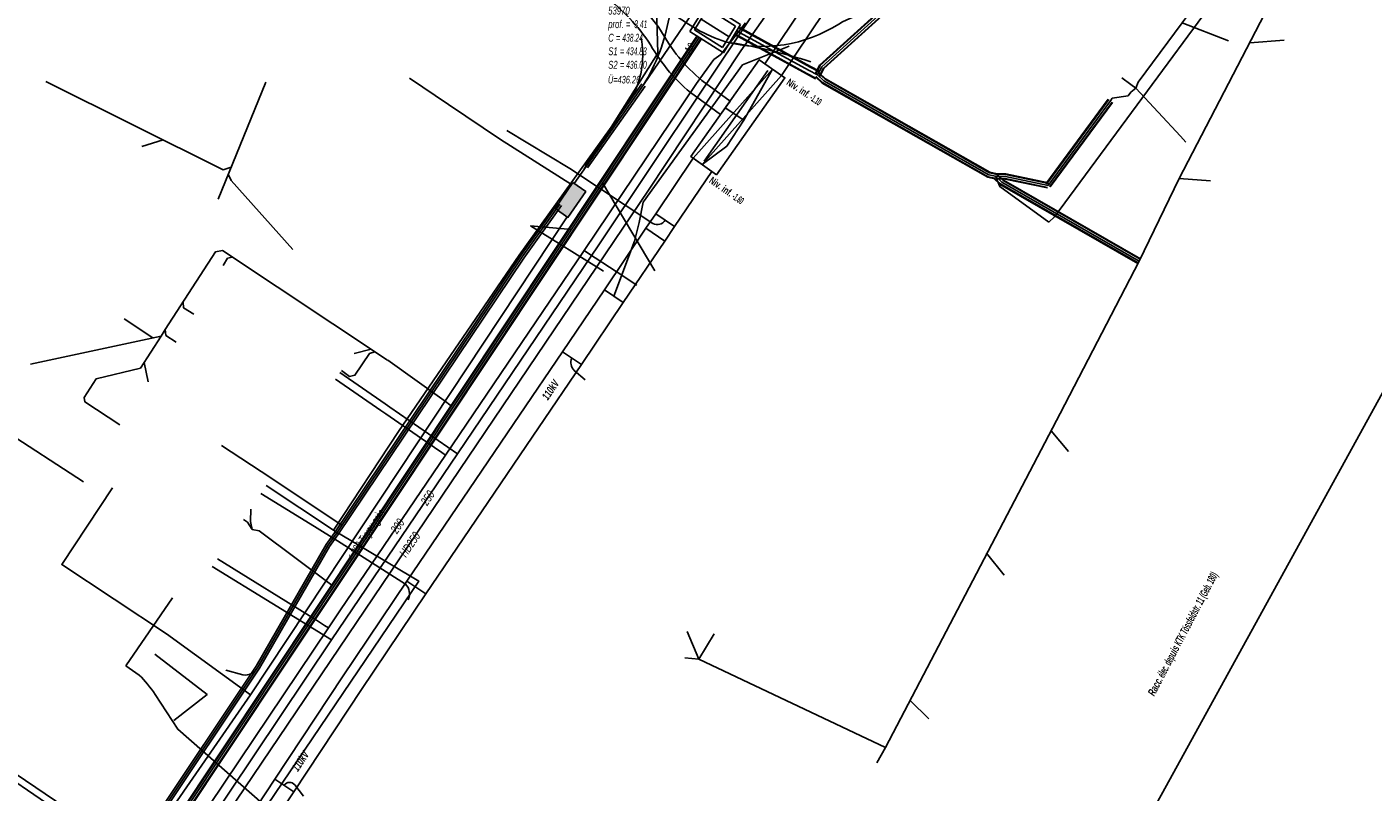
# Model space of a CAD drawing. Header units: metres. Extents: x 2695563 to 2696938, y 1260544 to 1262032.
# Tile 105 of 256: x 2696248 to 2696334, y 1261104 to 1261152. Entities that reach past the tile are written whole.
import ezdxf

# ---------------------------------------------------------------- set-up
doc = ezdxf.new("R2010")
doc.units = ezdxf.units.M
doc.header["$LTSCALE"] = 100
doc.linetypes.add('AUSGEZOGEN', pattern=[0])
doc.linetypes.add('STRICHLINIE2_S3', pattern=[0.25, 0.15, -0.1])
for name, color, linetype in [('Eau portable_Cadastre des conduites_Conduite', 171, 'AUSGEZOGEN'), ('Eau potable_Cadastre des conduites_Conduite_Texte', 171, 'AUSGEZOGEN'), ('EU_Cadastre des conduites', 24, 'AUSGEZOGEN'), ('EU_Cadastre des conduites – Texte', 7, 'AUSGEZOGEN'), ('EU_Cadastre des conduites_Regard normalisé – Texte', 24, 'AUSGEZOGEN'), ('EU_Cadastre des conduites_Regard – Ligne de détail', 24, 'AUSGEZOGEN'), ('EU_Cadastre des conduites_Regard – Polygone de détail', 24, 'AUSGEZOGEN'), ('EU_Cadastre des conduites_Texte entrée-sortie', 24, 'AUSGEZOGEN'), ('Gaz_Cadastre des conduites_Conduite', 32, 'AUSGEZOGEN'), ('Gaz_Cadastre des conduites_Conduite_Texte', 32, 'AUSGEZOGEN'), ('Réseau électrique_Cadastre des conduite_Bord du tracé', 1, 'AUSGEZOGEN'), ('Réseau électrique_Cadastre des conduite_Texte libre_Texte', 1, 'AUSGEZOGEN'), ('Réseau électrique_Cadastre des conduite_Tronçon de tracé', 1, 'AUSGEZOGEN'), ('Réseau électrique_Cadastre des conduite_Tronçon de tracé_Texte', 1, 'AUSGEZOGEN'), ('Réseau électrique_Cadastre des conduites_Ouvrage_Surface-Ligne-Point', 1, 'AUSGEZOGEN'), ('Réseau électrique_Point altimétrique_Texte', 7, 'AUSGEZOGEN'), ('Swisscom_Cadastre des conduites_Périmètre de projet_Actif', 7, 'AUSGEZOGEN'), ('TV_Cadastre des conduites_CONDUITE', 92, 'AUSGEZOGEN'), ('Télécommunications_SW_Cadastre des conduites_Bord du tracé', 94, 'AUSGEZOGEN'), ('Télécommunications_SW_Cadastre des conduites_Ouvrage', 94, 'AUSGEZOGEN')]:
    doc.layers.add(name, color=color, linetype=linetype)
doc.styles.add('ARIAL', font='arial.ttf')
doc.styles.add('ARIALNARROW', font='ARIALN.TTF')
pattern_1 = [(0, (2708005, 1273150), (6075, 6075), [6075, -6075]), (90, (2708005, 1273150), (-6075, 6075), [6075, -6075])]

# ---------------------------------------------------------------- blocks, each defined once
blk = doc.blocks.new('COMPLEXOBJECT_1638')
at = {"layer": 'Réseau électrique_Cadastre des conduite_Bord du tracé', "color": 1, "linetype": 'AUSGEZOGEN', "transparency": 33554687}
for points in [[(6284.21, 11155.411), (6274.369, 11162.933), (6267.059, 11168.237), (6266.266, 11168.812), (6264.962, 11169.745), (6264.351, 11168.892)], [(6264.351, 11168.892), (6265.652, 11167.96), (6266.412, 11167.409), (6273.742, 11162.091), (6283.513, 11154.622)], [(6289.163, 11148.319), (6291.07, 11146.929), (6291.689, 11147.777), (6289.891, 11149.088)]]:
    blk.add_lwpolyline(points, dxfattribs=at)
for centre, radius, start, end in [((6275.705, 11143.994), 14.236, 35.7164, 53.31629), ((6275.273, 11143.549), 13.802, 35.69782, 53.34536), ((6297.109, 11157.663), 11.209, 208.55814, 229.91196), ((6296.537, 11157.075), 11.448, 208.55688, 229.89831)]:
    blk.add_arc(centre, radius, start, end, dxfattribs=at)
blk = doc.blocks.new('COMPLEXOBJECT_1956')
at = {"layer": 'Réseau électrique_Cadastre des conduite_Tronçon de tracé', "color": 1, "linetype": 'AUSGEZOGEN', "transparency": 33554687}
blk.add_line((6282.4, 11143.458), (6285.556, 11148.214), dxfattribs=at)
blk.add_arc((6280.339, 11150.718), 5.787, 334.36161, 10.91848, dxfattribs=at)
blk = doc.blocks.new('COMPLEXOBJECT_2550')
at = {"layer": 'Réseau électrique_Cadastre des conduite_Tronçon de tracé', "color": 1, "linetype": 'AUSGEZOGEN', "transparency": 33554687}
blk.add_lwpolyline([(6261.95, 11103.036), (6256.532, 11107.781), (6255.089, 11109.999)], dxfattribs=at)
for centre, radius, start, end in [((6248.707, 11105.78), 7.651, 33.46916, 45.47251), ((6261.56, 11102.565), 0.611, 351.30797, 50.31628)]:
    blk.add_arc(centre, radius, start, end, dxfattribs=at)
blk = doc.blocks.new('COMPLEXOBJECT_2551')
at = {"layer": 'Réseau électrique_Cadastre des conduite_Tronçon de tracé', "color": 1, "linetype": 'AUSGEZOGEN', "transparency": 33554687}
blk.add_line((6271.035, 11117.022), (6266.69, 11119.776), dxfattribs=at)
blk.add_arc((6270.371, 11116.4), 0.91, 336.26226, 43.13179, dxfattribs=at)
blk = doc.blocks.new('COMPLEXOBJECT_2552')
at = {"layer": 'Réseau électrique_Cadastre des conduite_Tronçon de tracé', "color": 1, "linetype": 'AUSGEZOGEN', "transparency": 33554687}
blk.add_line((6282.462, 11130.025), (6281.766, 11130.636), dxfattribs=at)
blk.add_arc((6282.2105, 11131.1225), 0.659, 153.843225, 227.583021, dxfattribs=at)
blk = doc.blocks.new('COMPLEXOBJECT_2767')
at = {"layer": 'Télécommunications_SW_Cadastre des conduites_Bord du tracé', "color": 94, "linetype": 'AUSGEZOGEN', "transparency": 33554687}
blk.add_lwpolyline([(6291.944, 11157.307), (6291.94, 11157.303), (6286.181, 11148.814)], dxfattribs=at)
blk.add_arc((6275.389, 11155.366), 12.626, 328.73685, 349.62664, dxfattribs=at)
blk = doc.blocks.new('COMPLEXOBJECT_2786')
at = {"layer": 'Télécommunications_SW_Cadastre des conduites_Bord du tracé', "color": 94, "linetype": 'AUSGEZOGEN', "transparency": 33554687}
for centre, radius, start, end in [((6301.53, 11147.875), 5.628, 78.75671, 121.19897), ((6293.694, 11160.459), 9.197, 255.53079, 302.3419)]:
    blk.add_arc(centre, radius, start, end, dxfattribs=at)
blk = doc.blocks.new('COMPLEXOBJECT_2787')
at = {"layer": 'Télécommunications_SW_Cadastre des conduites_Bord du tracé', "color": 94, "linetype": 'AUSGEZOGEN', "transparency": 33554687}
blk.add_lwpolyline([(6264.884, 11168.462), (6267.722, 11167.239), (6282.381, 11155.882), (6287.916, 11153.484)], dxfattribs=at)
blk.add_arc((6294.92, 11162.011), 11.035, 230.60002, 251.37468, dxfattribs=at)
blk = doc.blocks.new('COMPLEXOBJECT_2801')
at = {"layer": 'Télécommunications_SW_Cadastre des conduites_Bord du tracé', "color": 94, "linetype": 'AUSGEZOGEN', "transparency": 33554687}
blk.add_line((6260.672, 11111.249), (6259.591, 11111.549), dxfattribs=at)
for centre, radius, start, end in [((6260.825, 11112.13), 0.893, 295.97202, 333.31976), ((6260.824, 11112.127), 0.891, 260.20225, 296.11693)]:
    blk.add_arc(centre, radius, start, end, dxfattribs=at)

msp = doc.modelspace()

# ---------------------------------------------------------------- hatches: boundary and pattern name
at = {"layer": 'Réseau électrique_Cadastre des conduite_Bord du tracé', "lineweight": 18, "transparency": 33554687}
h = msp.add_hatch(dxfattribs=at)
h.set_pattern_fill('MUSTER', color=1, scale=6075, style=0, pattern_type=2)
h.set_pattern_definition(pattern_1)
h.paths.add_polyline_path([(2696294.878, 1261149.969), (2696295.936, 1261149.223), (2696301.355, 1261157.326), (2696313.199, 1261173.434), (2696335.16, 1261203.049), (2696352.396, 1261226.486), (2696414.375, 1261310.617), (2696416.694, 1261314.071), (2696422.608, 1261322.124), (2696425.685, 1261326.06), (2696428.764, 1261330), (2696434.868, 1261337.915), (2696433.878, 1261338.679), (2696427.778, 1261330.768), (2696421.496, 1261322.975), (2696415.566, 1261314.9), (2696413.199, 1261311.465), (2696351.348, 1261227.256), (2696334.132, 1261203.845), (2696312.153, 1261174.206), (2696300.298, 1261158.082)], flags=0)
h = msp.add_hatch(dxfattribs=at)
h.set_pattern_fill('MUSTER', color=1, scale=6075, style=0, pattern_type=2)
h.set_pattern_definition(pattern_1)
h.paths.add_polyline_path([(2696265.321, 1261168.702), (2696266.622, 1261167.77), (2696267.382, 1261167.219), (2696274.712, 1261161.901), (2696284.483, 1261154.432), (2696284.593, 1261154.35), (2696284.701, 1261154.266), (2696284.809, 1261154.182), (2696284.916, 1261154.096), (2696285.023, 1261154.009), (2696285.128, 1261153.921), (2696285.233, 1261153.833), (2696285.336, 1261153.743), (2696285.439, 1261153.652), (2696285.541, 1261153.56), (2696285.642, 1261153.467), (2696285.742, 1261153.373), (2696285.841, 1261153.278), (2696285.939, 1261153.183), (2696286.036, 1261153.086), (2696286.132, 1261152.988), (2696286.227, 1261152.889), (2696286.321, 1261152.79), (2696286.414, 1261152.689), (2696286.507, 1261152.588), (2696286.598, 1261152.485), (2696286.688, 1261152.382), (2696286.777, 1261152.278), (2696286.865, 1261152.172), (2696286.952, 1261152.066), (2696287.038, 1261151.96), (2696287.123, 1261151.852), (2696287.207, 1261151.743), (2696287.29, 1261151.634), (2696287.371, 1261151.524), (2696287.452, 1261151.413), (2696287.518, 1261151.293), (2696287.586, 1261151.173), (2696287.656, 1261151.054), (2696287.727, 1261150.936), (2696287.799, 1261150.819), (2696287.872, 1261150.703), (2696287.947, 1261150.588), (2696288.024, 1261150.473), (2696288.101, 1261150.36), (2696288.18, 1261150.247), (2696288.261, 1261150.136), (2696288.343, 1261150.025), (2696288.426, 1261149.915), (2696288.51, 1261149.807), (2696288.596, 1261149.699), (2696288.683, 1261149.593), (2696288.771, 1261149.487), (2696288.861, 1261149.383), (2696288.951, 1261149.279), (2696289.043, 1261149.177), (2696289.137, 1261149.076), (2696289.231, 1261148.976), (2696289.327, 1261148.877), (2696289.423, 1261148.779), (2696289.521, 1261148.683), (2696289.621, 1261148.588), (2696289.721, 1261148.493), (2696289.822, 1261148.4), (2696289.925, 1261148.309), (2696290.028, 1261148.218), (2696290.133, 1261148.129), (2696292.04, 1261146.739), (2696292.659, 1261147.587), (2696290.861, 1261148.898), (2696290.758, 1261148.985), (2696290.657, 1261149.074), (2696290.556, 1261149.164), (2696290.457, 1261149.255), (2696290.359, 1261149.347), (2696290.262, 1261149.441), (2696290.166, 1261149.535), (2696290.071, 1261149.631), (2696289.977, 1261149.728), (2696289.885, 1261149.826), (2696289.793, 1261149.925), (2696289.703, 1261150.025), (2696289.614, 1261150.126), (2696289.526, 1261150.228), (2696289.44, 1261150.332), (2696289.355, 1261150.436), (2696289.271, 1261150.541), (2696289.188, 1261150.648), (2696289.107, 1261150.755), (2696289.027, 1261150.864), (2696288.948, 1261150.973), (2696288.87, 1261151.083), (2696288.794, 1261151.194), (2696288.719, 1261151.306), (2696288.646, 1261151.419), (2696288.574, 1261151.533), (2696288.503, 1261151.648), (2696288.434, 1261151.763), (2696288.366, 1261151.88), (2696288.299, 1261151.997), (2696288.234, 1261152.115), (2696288.151, 1261152.229), (2696288.067, 1261152.342), (2696287.982, 1261152.455), (2696287.896, 1261152.566), (2696287.808, 1261152.677), (2696287.72, 1261152.787), (2696287.63, 1261152.896), (2696287.54, 1261153.004), (2696287.448, 1261153.111), (2696287.355, 1261153.218), (2696287.261, 1261153.323), (2696287.166, 1261153.428), (2696287.071, 1261153.531), (2696286.974, 1261153.634), (2696286.876, 1261153.735), (2696286.777, 1261153.836), (2696286.677, 1261153.935), (2696286.576, 1261154.034), (2696286.474, 1261154.131), (2696286.371, 1261154.228), (2696286.268, 1261154.324), (2696286.163, 1261154.418), (2696286.057, 1261154.512), (2696285.951, 1261154.604), (2696285.843, 1261154.695), (2696285.735, 1261154.786), (2696285.626, 1261154.875), (2696285.516, 1261154.963), (2696285.405, 1261155.05), (2696285.293, 1261155.136), (2696285.18, 1261155.221), (2696275.339, 1261162.743), (2696268.029, 1261168.047), (2696267.236, 1261168.622), (2696265.932, 1261169.555)], flags=0)
h = msp.add_hatch(dxfattribs=at)
h.set_pattern_fill('MUSTER', color=1, scale=6075, style=0, pattern_type=2)
h.set_pattern_definition(pattern_1)
h.paths.add_polyline_path([(2696290.884, 1261143.545), (2696295.936, 1261149.223), (2696295.363, 1261149.624), (2696290.311, 1261143.951)], flags=0)
h = msp.add_hatch(dxfattribs=at)
h.set_pattern_fill('MUSTER', color=1, scale=6075, style=0, pattern_type=2)
h.set_pattern_definition(pattern_1)
h.paths.add_polyline_path([(2696289.127, 1261139.604), (2696291.496, 1261143.115), (2696290.311, 1261143.951), (2696287.925, 1261140.415)], flags=0)
h = msp.add_hatch(dxfattribs=at)
h.set_pattern_fill('MUSTER', color=1, scale=6075, style=0, pattern_type=2)
h.set_pattern_definition(pattern_1)
h.paths.add_polyline_path([(2696288.495, 1261138.678), (2696289.125, 1261139.601), (2696287.927, 1261140.418), (2696287.297, 1261139.495)], flags=0)
h = msp.add_hatch(dxfattribs=at)
h.set_pattern_fill('MUSTER', color=1, scale=6075, style=0, pattern_type=2)
h.set_pattern_definition(pattern_1)
h.paths.add_polyline_path([(2696285.859, 1261134.76), (2696288.495, 1261138.678), (2696287.297, 1261139.495), (2696284.657, 1261135.57)], flags=0)
h = msp.add_hatch(dxfattribs=at)
h.set_pattern_fill('MUSTER', color=1, scale=6075, style=0, pattern_type=2)
h.set_pattern_definition(pattern_1)
h.paths.add_polyline_path([(2696283.189, 1261130.817), (2696285.858, 1261134.759), (2696284.658, 1261135.571), (2696281.989, 1261131.63)], flags=0)
h = msp.add_hatch(dxfattribs=at)
h.set_pattern_fill('MUSTER', color=1, scale=6075, style=0, pattern_type=2)
h.set_pattern_definition(pattern_1)
h.paths.add_polyline_path([(2696273.293, 1261116.208), (2696280.46, 1261126.787), (2696283.189, 1261130.817), (2696281.989, 1261131.63), (2696279.26, 1261127.599), (2696272.091, 1261117.018)], flags=0)
h = msp.add_hatch(dxfattribs=at)
h.set_pattern_fill('MUSTER', color=1, scale=6075, style=0, pattern_type=2)
h.set_pattern_definition(pattern_1)
h.paths.add_polyline_path([(2696272.091, 1261117.018), (2696267.996, 1261110.939), (2696263.678, 1261104.418), (2696264.887, 1261103.617), (2696269.202, 1261110.133), (2696273.293, 1261116.208)], flags=0)
h = msp.add_hatch(dxfattribs=at)
h.set_pattern_fill('MUSTER', color=1, scale=6075, style=0, pattern_type=2)
h.set_pattern_definition(pattern_1)
h.paths.add_polyline_path([(2696263.739, 1261101.883), (2696264.887, 1261103.617), (2696263.678, 1261104.418), (2696262.53, 1261102.683)], flags=0)
at = {"layer": 'Réseau électrique_Cadastre des conduites_Ouvrage_Surface-Ligne-Point', "lineweight": 18, "transparency": 33554687}
h = msp.add_hatch(dxfattribs=at)
h.set_pattern_fill('MUSTER', color=1, scale=4050, style=0, pattern_type=2)
h.set_pattern_definition([(0, (2703955, 1269100), (4050, 4050), [4050, -4050]), (90, (2703955, 1269100), (-4050, 4050), [4050, -4050])])
h.paths.add_polyline_path([(2696291.795, 1261142.905), (2696296.145, 1261149.076), (2696294.51, 1261150.228), (2696290.16, 1261144.057)], flags=0)
at = {"layer": 'Swisscom_Cadastre des conduites_Périmètre de projet_Actif', "transparency": 33554687}
h = msp.add_hatch(dxfattribs=at)
h.set_pattern_fill('MUSTER', color=94, scale=7500, style=0, pattern_type=2)
h.set_pattern_definition([(0, (2710855, 1276000), (7500, 7500), [7500, -7500]), (90, (2710855, 1276000), (-7500, 7500), [7500, -7500])])
h.paths.add_polyline_path([(2696282.651, 1261142.4), (2696281.514, 1261140.756), (2696282.336, 1261140.187), (2696283.474, 1261141.832)], flags=0)
at = {"layer": 'Télécommunications_SW_Cadastre des conduites_Ouvrage', "transparency": 33554687}
msp.add_hatch(color=7, dxfattribs=at).paths.add_polyline_path([(2696282.651, 1261142.4), (2696281.514, 1261140.756), (2696282.336, 1261140.187), (2696283.474, 1261141.832)])

# ---------------------------------------------------------------- linework, layer by layer
at = {"layer": 'Eau portable_Cadastre des conduites_Conduite', "color": 7, "linetype": 'AUSGEZOGEN', "transparency": 33554687}
for points in [[(2696290.511, 1261148.704), (2696291.007, 1261149.382), (2696291.631, 1261150.236), (2696292.062, 1261150.557), (2696293.642, 1261152.569)], [(2696258.587, 1261101.392), (2696259.024, 1261102.043), (2696259.495, 1261102.745), (2696267.09, 1261114.06), (2696267.867, 1261115.205), (2696274.54, 1261125.04), (2696283.36, 1261138.07), (2696290.511, 1261148.704)], [(2696283.36, 1261138.07), (2696283.585, 1261137.923), (2696285.471, 1261136.69), (2696286.726, 1261135.869)], [(2696270.742, 1261127.669), (2696270.431, 1261127.884), (2696267.536, 1261129.889)], [(2696274.54, 1261125.04), (2696274.3, 1261125.206), (2696273.836, 1261125.528), (2696270.742, 1261127.669)], [(2696267.09, 1261114.06), (2696266.85, 1261114.209), (2696266.331, 1261114.531), (2696260.02, 1261118.45)]]:
    msp.add_lwpolyline(points, dxfattribs=at)
at = {"layer": 'EU_Cadastre des conduites', "color": 24, "linetype": 'AUSGEZOGEN', "transparency": 33554687}
for p, q in [((2696330.853, 1261161.219), (2696321.246, 1261142.658)), ((2696324.389, 1261151.42), (2696321.426, 1261152.583)), ((2696327.919, 1261151.466), (2696325.73, 1261151.309)), ((2696260.065, 1261141.345), (2696263.116, 1261148.791)), ((2696255.204, 1261144.705), (2696256.576, 1261145.126)), ((2696287.871, 1261136.792), (2696284.533, 1261142.386)), ((2696321.246, 1261142.658), (2696318.702, 1261137.406)), ((2696323.235, 1261142.518), (2696321.246, 1261142.658)), ((2696279.95, 1261139.645), (2696282.555, 1261139.412)), ((2696284.602, 1261136.767), (2696279.95, 1261139.645)), ((2696318.702, 1261137.406), (2696313.669, 1261127.693)), ((2696254.082, 1261133.733), (2696255.917, 1261132.519)), ((2696268.727, 1261131.524), (2696269.802, 1261131.785)), ((2696255.618, 1261129.711), (2696255.364, 1261130.953)), ((2696270.862, 1261131.087), (2696274.448, 1261128.516)), ((2696274.448, 1261128.516), (2696274.907, 1261128.186)), ((2696313.669, 1261127.693), (2696302.54, 1261106.43)), ((2696314.194, 1261125.274), (2696313.102, 1261126.596)), ((2696310.097, 1261117.394), (2696308.984, 1261118.811)), ((2696289.918, 1261113.821), (2696290.664, 1261112.047)), ((2696291.638, 1261113.678), (2696290.664, 1261112.047)), ((2696289.78, 1261112.134), (2696290.664, 1261112.047)), ((2696290.664, 1261112.047), (2696302.54, 1261106.43)), ((2696305.302, 1261108.257), (2696304.129, 1261109.426)), ((2696301.997, 1261105.457), (2696302.54, 1261106.43))]:
    msp.add_line(p, q, dxfattribs=at)
at = {"layer": 'EU_Cadastre des conduites', "linetype": 'AUSGEZOGEN', "transparency": 33554687}
for p, q in [((2696304.254, 1261155.218), (2696298.352, 1261149.881)), ((2696304.268, 1261155.204), (2696298.368, 1261149.869)), ((2696304.283, 1261155.191), (2696298.384, 1261149.857)), ((2696304.477, 1261155.015), (2696298.594, 1261149.695)), ((2696304.492, 1261155.002), (2696298.61, 1261149.683)), ((2696304.506, 1261154.988), (2696298.626, 1261149.671)), ((2696290.549, 1261151.735), (2696253.337, 1261095.796)), ((2696290.565, 1261151.724), (2696253.353, 1261095.785)), ((2696290.582, 1261151.713), (2696253.37, 1261095.774)), ((2696297.52, 1261149.319), (2696292.938, 1261151.836)), ((2696297.529, 1261149.337), (2696292.948, 1261151.854)), ((2696297.539, 1261149.354), (2696292.957, 1261151.871)), ((2696297.755, 1261149.76), (2696293.179, 1261152.275)), ((2696297.765, 1261149.777), (2696293.188, 1261152.292)), ((2696297.774, 1261149.795), (2696293.198, 1261152.31)), ((2696290.798, 1261151.569), (2696253.586, 1261095.63)), ((2696290.815, 1261151.558), (2696253.603, 1261095.619)), ((2696290.831, 1261151.547), (2696253.619, 1261095.608)), ((2696298.097, 1261149.018), (2696297.52, 1261149.319)), ((2696298.107, 1261149.036), (2696297.529, 1261149.337)), ((2696298.116, 1261149.054), (2696297.539, 1261149.354)), ((2696298.328, 1261149.462), (2696297.755, 1261149.76)), ((2696298.337, 1261149.48), (2696297.765, 1261149.777)), ((2696298.347, 1261149.498), (2696297.774, 1261149.795)), ((2696298.352, 1261149.881), (2696298.071, 1261149.336)), ((2696298.368, 1261149.869), (2696298.089, 1261149.327)), ((2696298.519, 1261148.736), (2696298.104, 1261149.136)), ((2696298.384, 1261149.857), (2696298.106, 1261149.318)), ((2696298.53, 1261148.752), (2696298.118, 1261149.15)), ((2696298.542, 1261148.768), (2696298.132, 1261149.164)), ((2696298.7, 1261148.978), (2696298.312, 1261149.352)), ((2696298.712, 1261148.994), (2696298.326, 1261149.366)), ((2696298.594, 1261149.695), (2696298.338, 1261149.198)), ((2696298.723, 1261149.01), (2696298.34, 1261149.38)), ((2696298.61, 1261149.683), (2696298.355, 1261149.189)), ((2696298.626, 1261149.671), (2696298.373, 1261149.18)), ((2696309.07, 1261142.741), (2696298.519, 1261148.736)), ((2696309.077, 1261142.759), (2696298.53, 1261148.752)), ((2696309.085, 1261142.778), (2696298.542, 1261148.768)), ((2696309.179, 1261143.024), (2696298.7, 1261148.978)), ((2696309.187, 1261143.043), (2696298.712, 1261148.994)), ((2696309.194, 1261143.061), (2696298.723, 1261149.01)), ((2696316.729, 1261147.71), (2696312.76, 1261142.327)), ((2696316.745, 1261147.698), (2696312.776, 1261142.315)), ((2696316.761, 1261147.686), (2696312.792, 1261142.303)), ((2696316.971, 1261147.532), (2696313.002, 1261142.149)), ((2696316.987, 1261147.52), (2696313.018, 1261142.137)), ((2696317.003, 1261147.508), (2696313.034, 1261142.125)), ((2696309.507, 1261142.643), (2696309.07, 1261142.741)), ((2696309.511, 1261142.663), (2696309.077, 1261142.759)), ((2696309.516, 1261142.682), (2696309.085, 1261142.778)), ((2696309.572, 1261142.936), (2696309.179, 1261143.024)), ((2696309.577, 1261142.955), (2696309.187, 1261143.043)), ((2696309.581, 1261142.975), (2696309.194, 1261143.061)), ((2696309.848, 1261142.285), (2696309.427, 1261142.686)), ((2696309.86, 1261142.301), (2696309.441, 1261142.7)), ((2696309.872, 1261142.317), (2696309.454, 1261142.715)), ((2696310.164, 1261142.666), (2696309.541, 1261142.679)), ((2696310.162, 1261142.647), (2696309.541, 1261142.659)), ((2696310.159, 1261142.627), (2696309.541, 1261142.639)), ((2696310.198, 1261142.966), (2696309.547, 1261142.979)), ((2696310.196, 1261142.946), (2696309.547, 1261142.959)), ((2696310.194, 1261142.926), (2696309.547, 1261142.939)), ((2696310.028, 1261142.527), (2696309.634, 1261142.903)), ((2696310.04, 1261142.543), (2696309.647, 1261142.918)), ((2696310.052, 1261142.559), (2696309.661, 1261142.932)), ((2696318.618, 1261137.259), (2696309.848, 1261142.285)), ((2696318.627, 1261137.276), (2696309.86, 1261142.301)), ((2696318.637, 1261137.293), (2696309.872, 1261142.317)), ((2696318.767, 1261137.519), (2696310.028, 1261142.527)), ((2696318.777, 1261137.536), (2696310.04, 1261142.543)), ((2696318.786, 1261137.553), (2696310.052, 1261142.559)), ((2696312.862, 1261142.06), (2696310.159, 1261142.627)), ((2696312.866, 1261142.079), (2696310.162, 1261142.647)), ((2696312.87, 1261142.099), (2696310.164, 1261142.666)), ((2696312.924, 1261142.353), (2696310.194, 1261142.926)), ((2696312.928, 1261142.373), (2696310.196, 1261142.946)), ((2696312.932, 1261142.392), (2696310.198, 1261142.966))]:
    msp.add_line(p, q, dxfattribs=at)
at = {"layer": 'EU_Cadastre des conduites', "color": 255, "transparency": 33554687}
for p, q in [((2696304.38, 1261155.103), (2696298.489, 1261149.776)), ((2696297.647, 1261149.557), (2696293.068, 1261152.073)), ((2696290.69, 1261151.641), (2696253.478, 1261095.702)), ((2696298.222, 1261149.258), (2696297.647, 1261149.557)), ((2696298.489, 1261149.776), (2696298.222, 1261149.258)), ((2696298.621, 1261148.873), (2696298.222, 1261149.258)), ((2696309.132, 1261142.901), (2696298.621, 1261148.873)), ((2696316.866, 1261147.609), (2696312.897, 1261142.226)), ((2696309.544, 1261142.809), (2696309.132, 1261142.901)), ((2696309.95, 1261142.422), (2696309.544, 1261142.809)), ((2696310.179, 1261142.796), (2696309.544, 1261142.809)), ((2696318.702, 1261137.406), (2696309.95, 1261142.422)), ((2696312.897, 1261142.226), (2696310.179, 1261142.796))]:
    msp.add_line(p, q, dxfattribs=at)
at = {"layer": 'EU_Cadastre des conduites', "color": 24, "linetype": 'AUSGEZOGEN', "transparency": 33554687}
for points in [[(2696338.887, 1261176.279), (2696338.724, 1261176.058), (2696334.357, 1261170.132), (2696324.926, 1261157.333), (2696321.426, 1261152.583), (2696318.631, 1261148.79), (2696318.482, 1261148.416)], [(2696329.033, 1261161.558), (2696313.306, 1261140.215), (2696312.95, 1261139.892)], [(2696249.113, 1261148.844), (2696260.393, 1261143.218), (2696260.897, 1261143.378)], [(2696318.482, 1261148.416), (2696318.171, 1261148.167), (2696317.993, 1261147.925), (2696316.987, 1261147.772), (2696316.866, 1261147.609)], [(2696317.602, 1261149.067), (2696318.161, 1261148.652), (2696318.482, 1261148.416)], [(2696318.482, 1261148.416), (2696321.334, 1261145.352), (2696321.674, 1261144.986)], [(2696264.831, 1261138.147), (2696260.895, 1261142.528), (2696260.718, 1261142.945)], [(2696312.95, 1261139.892), (2696309.835, 1261142.148), (2696309.544, 1261142.809)], [(2696256.694, 1261133.038), (2696259.91, 1261137.993), (2696260.344, 1261138.072), (2696270.857, 1261131.098)], [(2696260.385, 1261137.116), (2696260.675, 1261137.582), (2696260.969, 1261137.648)], [(2696258.532, 1261134.015), (2696257.876, 1261134.422), (2696257.836, 1261134.802)], [(2696248.124, 1261130.845), (2696256.435, 1261132.632), (2696256.694, 1261133.038)], [(2696257.39, 1261132.245), (2696256.747, 1261132.671), (2696256.694, 1261133.038)], [(2696253.808, 1261126.975), (2696251.588, 1261128.434), (2696251.552, 1261128.725), (2696252.317, 1261129.906), (2696255.122, 1261130.587), (2696256.435, 1261132.632)], [(2696267.922, 1261130.441), (2696268.441, 1261130.06), (2696268.775, 1261130.131), (2696269.697, 1261131.52), (2696270.052, 1261131.617)], [(2696261.691, 1261120.947), (2696261.933, 1261120.776), (2696262.24, 1261120.321)], [(2696262.151, 1261121.605), (2696262.127, 1261120.829), (2696262.24, 1261120.321)], [(2696262.24, 1261120.321), (2696262.673, 1261120.226), (2696267.314, 1261116.772)], [(2696256.036, 1261112.367), (2696259.37, 1261109.799), (2696257.258, 1261108.147)]]:
    msp.add_lwpolyline(points, dxfattribs=at)
at = {"layer": 'EU_Cadastre des conduites_Regard – Ligne de détail', "color": 24, "linetype": 'STRICHLINIE2_S3', "transparency": 33554687}
msp.add_line((2696292.59, 1261151.688), (2696290.811, 1261152.813), dxfattribs=at)
at = {"layer": 'EU_Cadastre des conduites_Regard – Polygone de détail', "color": 24, "linetype": 'STRICHLINIE2_S3', "transparency": 33554687}
for points in [[(2696291.189, 1261153.816), (2696290.094, 1261152.023), (2696292.232, 1261150.672), (2696293.311, 1261152.474), (2696291.189, 1261153.816)], [(2696291.225, 1261153.492), (2696290.394, 1261152.13), (2696292.169, 1261151.008), (2696293.011, 1261152.368), (2696291.225, 1261153.492)]]:
    msp.add_lwpolyline(points, close=True, dxfattribs=at)
at = {"layer": 'Gaz_Cadastre des conduites_Conduite', "color": 32, "linetype": 'AUSGEZOGEN', "transparency": 33554687}
for p, q in [((2696271.004, 1261128.106), (2696275.3, 1261125.13)), ((2696259.685, 1261117.963), (2696267.29, 1261113.28))]:
    msp.add_line(p, q, dxfattribs=at)
for points in [[(2696296.905, 1261155.868), (2696293.349, 1261150.788), (2696287.469, 1261141.91), (2696238.216, 1261069.009), (2696236.425, 1261066.353), (2696229.484, 1261056.103), (2696202.669, 1261016.583), (2696195.242, 1261006.784), (2696186.577, 1260995.709)], [(2696292.43, 1261154.342), (2696294.092, 1261153.08), (2696284.31, 1261138.44), (2696275.3, 1261125.13), (2696267.29, 1261113.28), (2696259.117, 1261101.082), (2696254.92, 1261094.97)], [(2696271.004, 1261128.106), (2696270.693, 1261128.321), (2696267.814, 1261130.316)]]:
    msp.add_lwpolyline(points, dxfattribs=at)
at = {"layer": 'Réseau électrique_Cadastre des conduite_Bord du tracé', "color": 1, "linetype": 'AUSGEZOGEN', "transparency": 33554687}
for points in [[(2696294.878, 1261149.969), (2696295.936, 1261149.223), (2696301.355, 1261157.326), (2696313.199, 1261173.434), (2696335.16, 1261203.049), (2696352.396, 1261226.486), (2696414.375, 1261310.617), (2696416.694, 1261314.071), (2696422.608, 1261322.124), (2696425.685, 1261326.06), (2696428.764, 1261330), (2696434.868, 1261337.915), (2696433.878, 1261338.679), (2696427.778, 1261330.768), (2696421.496, 1261322.975), (2696415.566, 1261314.9), (2696413.199, 1261311.465), (2696351.348, 1261227.256), (2696334.132, 1261203.845), (2696312.153, 1261174.206), (2696300.298, 1261158.082), (2696294.878, 1261149.969)], [(2696290.884, 1261143.545), (2696295.936, 1261149.223), (2696295.363, 1261149.624), (2696290.311, 1261143.951), (2696290.884, 1261143.545)], [(2696289.127, 1261139.604), (2696291.496, 1261143.115), (2696290.311, 1261143.951), (2696287.925, 1261140.415), (2696289.127, 1261139.604)], [(2696288.495, 1261138.678), (2696289.125, 1261139.601), (2696287.927, 1261140.418), (2696287.297, 1261139.495), (2696288.495, 1261138.678)], [(2696285.859, 1261134.76), (2696288.495, 1261138.678), (2696287.297, 1261139.495), (2696284.657, 1261135.57), (2696285.859, 1261134.76)], [(2696283.189, 1261130.817), (2696285.858, 1261134.759), (2696284.658, 1261135.571), (2696281.989, 1261131.63), (2696283.189, 1261130.817)], [(2696273.293, 1261116.208), (2696280.46, 1261126.787), (2696283.189, 1261130.817), (2696281.989, 1261131.63), (2696279.26, 1261127.599), (2696272.091, 1261117.018), (2696273.293, 1261116.208)], [(2696272.091, 1261117.018), (2696267.996, 1261110.939), (2696263.678, 1261104.418), (2696264.887, 1261103.617), (2696269.202, 1261110.133), (2696273.293, 1261116.208), (2696272.091, 1261117.018)], [(2696263.739, 1261101.883), (2696264.887, 1261103.617), (2696263.678, 1261104.418), (2696262.53, 1261102.683), (2696263.739, 1261101.883)]]:
    msp.add_lwpolyline(points, close=True, dxfattribs=at)
at = {"layer": 'Réseau électrique_Cadastre des conduite_Tronçon de tracé', "color": 1, "linetype": 'AUSGEZOGEN', "transparency": 33554687}
for p, q in [((2696293.541, 1261146.382), (2696295.363, 1261149.624)), ((2696293.541, 1261146.382), (2696292.349, 1261147.163)), ((2696282.456, 1261143.291), (2696278.447, 1261145.729)), ((2696292.45, 1261144.72), (2696293.541, 1261146.382)), ((2696290.884, 1261143.545), (2696292.45, 1261144.72)), ((2696287.741, 1261139.799), (2696282.456, 1261143.291)), ((2696285.258, 1261135.165), (2696286.565, 1261138.671)), ((2696254.192, 1261111.624), (2696257.163, 1261115.96)), ((2696255.042, 1261111.044), (2696254.192, 1261111.624)), ((2696249.137, 1261102.879), (2696243.21, 1261106.951)), ((2696265.51, 1261103.337), (2696264.946, 1261104.059))]:
    msp.add_line(p, q, dxfattribs=at)
for points in [[(2696250.975, 1261102.181), (2696223.934, 1261120.513), (2696218.661, 1261124.125), (2696205.08, 1261133.409), (2696189.589, 1261144.041), (2696180.607, 1261150.189), (2696167.475, 1261159.188), (2696153.967, 1261168.361)], [(2696267.66, 1261119.586), (2696266.215, 1261120.501), (2696262.782, 1261122.597)]]:
    msp.add_lwpolyline(points, dxfattribs=at)
at = {"layer": 'Réseau électrique_Cadastre des conduite_Tronçon de tracé', "color": 1, "linetype": 'STRICHLINIE2_S3', "transparency": 33554687}
msp.add_lwpolyline([(2696286.565, 1261138.671), (2696286.862, 1261139.87), (2696287.117, 1261141.158), (2696293.445, 1261149.907), (2696296.407, 1261151.092)], dxfattribs=at)
at = {"layer": 'Réseau électrique_Cadastre des conduite_Tronçon de tracé', "color": 1, "linetype": 'AUSGEZOGEN', "transparency": 33554687}
for centre, radius, start, end in [((2696288.025, 1261140.309), 0.584, 240.87373, 329.07994), ((2696264.629, 1261103.804), 0.407, 38.83129, 148.24606)]:
    msp.add_arc(centre, radius, start, end, dxfattribs=at)
at = {"layer": 'Réseau électrique_Cadastre des conduites_Ouvrage_Surface-Ligne-Point', "color": 1, "linetype": 'AUSGEZOGEN', "transparency": 33554687}
msp.add_line((2696290.999, 1261143.772), (2696295.061, 1261149.534), dxfattribs=at)
msp.add_lwpolyline([(2696291.795, 1261142.905), (2696296.145, 1261149.076), (2696294.51, 1261150.228), (2696290.16, 1261144.057), (2696291.795, 1261142.905)], close=True, dxfattribs=at)
at = {"layer": 'Swisscom_Cadastre des conduites_Périmètre de projet_Actif', "color": 94, "linetype": 'AUSGEZOGEN', "transparency": 33554687}
msp.add_lwpolyline([(2696282.651, 1261142.4), (2696281.514, 1261140.756), (2696282.336, 1261140.187), (2696283.474, 1261141.832), (2696282.651, 1261142.4)], close=True, dxfattribs=at)
at = {"layer": 'TV_Cadastre des conduites_CONDUITE', "color": 92, "linetype": 'AUSGEZOGEN', "transparency": 33554687}
msp.add_line((2696267.42, 1261120.279), (2696263.119, 1261123.123), dxfattribs=at)
for points in [[(2696308.914, 1261083.055), (2696347.929, 1261154.01), (2696368.116, 1261169.763), (2696395.532, 1261207.752), (2696399.629, 1261218.387), (2696401.528, 1261223.624)], [(2696287.921, 1261155.02), (2696288.052, 1261150.637), (2696285.091, 1261145.926), (2696279.241, 1261137.78), (2696271.541, 1261126.545), (2696267.42, 1261120.279)], [(2696251.495, 1261123.354), (2696246.349, 1261126.704), (2696244.486, 1261124.272)], [(2696267.42, 1261120.279), (2696272.843, 1261117.025), (2696228.438, 1261051.395), (2696227.208, 1261049.578)]]:
    msp.add_lwpolyline(points, dxfattribs=at)
at = {"layer": 'Télécommunications_SW_Cadastre des conduites_Bord du tracé', "linetype": 'AUSGEZOGEN', "transparency": 33554687}
for p, q in [((2696287.049, 1261148.696), (2696283.386, 1261143.49)), ((2696287.253, 1261148.552), (2696283.59, 1261143.346)), ((2696279.317, 1261137.736), (2696281.715, 1261141.091)), ((2696279.523, 1261137.594), (2696281.919, 1261140.945)), ((2696267.477, 1261120.107), (2696279.317, 1261137.736)), ((2696267.685, 1261119.967), (2696279.523, 1261137.594)), ((2696267.479, 1261120.109), (2696266.957, 1261119.362)), ((2696267.683, 1261119.965), (2696267.169, 1261119.228)), ((2696266.957, 1261119.362), (2696262.487, 1261111.605)), ((2696267.169, 1261119.228), (2696262.699, 1261111.473)), ((2696262.487, 1261111.605), (2696250.172, 1261093.166)), ((2696262.699, 1261111.473), (2696250.378, 1261093.026))]:
    msp.add_line(p, q, dxfattribs=at)
at = {"layer": 'Télécommunications_SW_Cadastre des conduites_Bord du tracé', "color": 255, "transparency": 33554687}
for p, q in [((2696287.151, 1261148.624), (2696283.488, 1261143.418)), ((2696279.42, 1261137.665), (2696281.817, 1261141.018)), ((2696267.581, 1261120.037), (2696279.42, 1261137.665)), ((2696267.581, 1261120.037), (2696267.063, 1261119.295)), ((2696267.063, 1261119.295), (2696262.593, 1261111.539)), ((2696262.593, 1261111.539), (2696250.275, 1261093.096))]:
    msp.add_line(p, q, dxfattribs=at)
at = {"layer": 'Télécommunications_SW_Cadastre des conduites_Bord du tracé', "color": 94, "linetype": 'AUSGEZOGEN', "transparency": 33554687}
for p, q in [((2696282.738, 1261142.341), (2696283.488, 1261143.418)), ((2696234.503, 1261069.8), (2696262.126, 1261109.787))]:
    msp.add_line(p, q, dxfattribs=at)
for points in [[(2696282.572, 1261142.286), (2696278.047, 1261145.136), (2696274.73, 1261147.37), (2696272.241, 1261149.047)], [(2696262.126, 1261109.787), (2696272.709, 1261125.772), (2696282.291, 1261140.218)], [(2696260.291, 1261125.662), (2696263.426, 1261123.595), (2696267.909, 1261120.601)], [(2696262.126, 1261109.787), (2696256.79, 1261113.669), (2696253.453, 1261115.876), (2696250.117, 1261118.083), (2696253.345, 1261122.962)]]:
    msp.add_lwpolyline(points, dxfattribs=at)
msp.add_arc((2696287.707, 1261119.403), 32.298, 71.77749, 81.70625, dxfattribs=at)
at = {"layer": 'Télécommunications_SW_Cadastre des conduites_Ouvrage', "color": 94, "transparency": 33554687}
msp.add_lwpolyline([(2696282.651, 1261142.4), (2696281.514, 1261140.756), (2696282.336, 1261140.187), (2696283.474, 1261141.832), (2696282.651, 1261142.4)], close=True, dxfattribs=at)

# ---------------------------------------------------------------- block references
at = {"layer": 'Réseau électrique_Cadastre des conduite_Bord du tracé', "color": 1, "linetype": 'AUSGEZOGEN', "lineweight": -3, "transparency": 33554687}
msp.add_blockref('COMPLEXOBJECT_1638', (2690000.97, 1249999.81), dxfattribs=at)
at = {"layer": 'Réseau électrique_Cadastre des conduite_Tronçon de tracé', "color": 1, "linetype": 'AUSGEZOGEN', "lineweight": -3, "transparency": 33554687}
for name in ['COMPLEXOBJECT_1956', 'COMPLEXOBJECT_2552', 'COMPLEXOBJECT_2551', 'COMPLEXOBJECT_2550']:
    msp.add_blockref(name, (2690000.97, 1249999.81), dxfattribs=at)
at = {"layer": 'Télécommunications_SW_Cadastre des conduites_Bord du tracé', "color": 94, "linetype": 'AUSGEZOGEN', "lineweight": -3, "transparency": 33554687}
for name in ['COMPLEXOBJECT_2787', 'COMPLEXOBJECT_2767', 'COMPLEXOBJECT_2786', 'COMPLEXOBJECT_2801']:
    msp.add_blockref(name, (2690000.97, 1249999.81), dxfattribs=at)

# ---------------------------------------------------------------- texts
at = {"layer": 'Eau potable_Cadastre des conduites_Conduite_Texte', "color": 7, "transparency": 33554687, "insert": (2696271.488, 1261120.531), "char_height": 0.55426, "width": 1.10633, "attachment_point": 5, "rotation": 55.8432, "style": 'ARIAL'}
msp.add_mtext('\\A1;{\\fArial|i1|b0;\\H0.554263;\\W0.700000;\\C7;200}\\P', dxfattribs=at)
at = {"layer": 'EU_Cadastre des conduites – Texte', "color": 24, "transparency": 33554687, "insert": (2696269.535, 1261119.904), "char_height": 0.55705, "width": 6, "attachment_point": 5, "rotation": 56.3751, "style": 'ARIAL'}
msp.add_mtext('\\A1;{\\fArial|b0|i1|c0|p34;\\W0.7;< \\W0.49;300 Tuyau grès}', dxfattribs=at)
at = {"layer": 'EU_Cadastre des conduites_Regard normalisé – Texte', "color": 24, "transparency": 33554687, "insert": (2696284.901, 1261153.606), "char_height": 0.50641, "width": 2.83806, "attachment_point": 1, "line_spacing_factor": 1.024096, "style": 'ARIAL'}
msp.add_mtext('\\A1;{\\fArial|b0|i1|c0|p34;\\W0.6945;53970}\\P{\\fArial|b0|i1|c0|p34;\\H0.99721x;\\W0.6945;prof. = \\W0.48615; 3.41}\\P{\\fArial|b0|i1|c0|p34;\\H0.99721x;\\W0.6945;C =\\W0.48615; 438.24}\\P{\\fArial|b0|i1|c0|p34;\\H0.99721x;\\W0.6945;S1 =\\W0.48615; 434.83}\\P{\\fArial|b0|i1|c0|p34;\\H0.99721x;\\W0.6945;S2 =\\W0.48615; 436.00}', dxfattribs=at)
at = {"layer": 'EU_Cadastre des conduites_Regard normalisé – Texte', "color": 24, "transparency": 33554687, "insert": (2696284.882, 1261148.709), "char_height": 0.48109, "width": 2.23462, "attachment_point": 7, "style": 'ARIAL'}
msp.add_mtext('\\A1;{\\fArial|i1|b0;\\H0.481092;\\W0.700000;\\C24;Ü=436.26}\\P', dxfattribs=at)
at = {"layer": 'EU_Cadastre des conduites_Texte entrée-sortie', "color": 24, "transparency": 33554687, "insert": (2696290.136, 1261150.487), "char_height": 0.55705, "width": 0.86376, "attachment_point": 7, "rotation": 56.3832, "style": 'ARIAL'}
msp.add_mtext('\\A1;{\\fArial|i1|b0;\\H0.557054;\\W0.700000;\\C24;A2}\\P', dxfattribs=at)
at = {"layer": 'Gaz_Cadastre des conduites_Conduite_Texte', "color": 32, "transparency": 33554687, "char_height": 0.55825, "attachment_point": 5, "style": 'ARIAL'}
for s, insert, width, rotation in [('\\A1;{\\fArial|i1|b0;\\H0.558250;\\W0.700000;\\C32;250}\\P', (2696273.408, 1261122.32), 1.11429, 55.9431), ('\\A1;{\\fArial|i1|b0;\\H0.558250;\\W0.700000;\\C32;HD250}\\P', (2696272.276, 1261119.356), 1.90938, 55.9566)]:
    msp.add_mtext(s, dxfattribs=dict(at, insert=insert, width=width, rotation=rotation))
at = {"layer": 'Réseau électrique_Cadastre des conduite_Texte libre_Texte', "color": 1, "transparency": 33554687, "insert": (2696319.796, 1261109.593), "char_height": 0.5075, "width": 12, "attachment_point": 7, "rotation": 62.3709, "style": 'ARIALNARROW'}
msp.add_mtext('\\A1;{\\fArial Narrow|b1|i1|c0|p34;\\W0.7;Racc\\W0.49;. élec. dep\\W0.7;uis\\W0.49; KTK Tössfeldstr. 11 (Geb. 180)}', dxfattribs=at)
at = {"layer": 'Réseau électrique_Cadastre des conduite_Tronçon de tracé_Texte', "color": 1, "transparency": 33554687, "char_height": 0.5075, "width": 1.34542, "attachment_point": 5, "style": 'ARIALNARROW'}
for insert, rotation in [((2696281.228, 1261129.205), 55.8972), ((2696265.309, 1261105.558), 56.4885)]:
    msp.add_mtext('\\A1;{\\fArial Narrow|i1|b1;\\H0.507500;\\W0.700000;\\C1;110kV}\\P', dxfattribs=dict(at, insert=insert, rotation=rotation))
at = {"layer": 'Réseau électrique_Point altimétrique_Texte', "color": 1, "transparency": 33554687, "char_height": 0.45675, "width": 6, "attachment_point": 4, "style": 'ARIALNARROW'}
for s, insert, rotation in [('\\A1;{\\fArial Narrow|b1|i0|c0|p34;\\W0.7;Niv. inf. \\W0.49;-1.10}', (2696296.329, 1261148.862), 326.3022), ('\\A1;{\\fArial Narrow|b1|i0|c0|p34;\\H1x;\\W0.7;Niv. inf. \\W0.49;-1.60}', (2696291.41, 1261142.617), 324.8604)]:
    msp.add_mtext(s, dxfattribs=dict(at, insert=insert, rotation=rotation))

doc.saveas('drawing.dxf')
